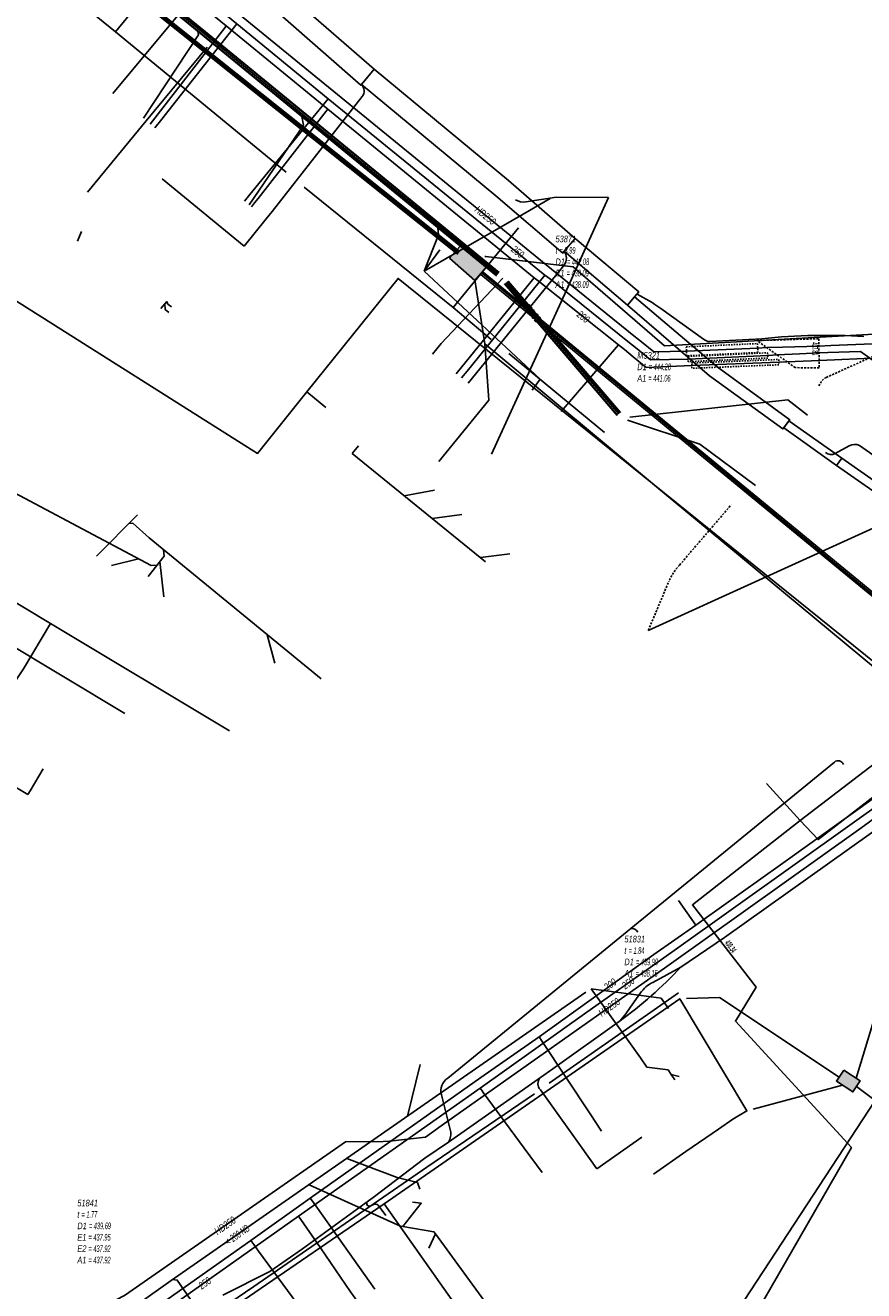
# Model space of a CAD drawing. Header units: metres. Extents: x 2695563 to 2696938, y 1260544 to 1262032.
# Tile 67 of 256: x 2696163 to 2696227, y 1260739 to 1260835. Entities that reach past the tile are written whole.
import ezdxf

# ---------------------------------------------------------------- set-up
doc = ezdxf.new("R2010")
doc.units = ezdxf.units.M
for name, pattern in [('AUSGEZOGEN', [0]), ('STRICHLINIE2_S3', [0.25, 0.15, -0.1]), ('VERDECKT2_S2', [0.18, 0.1, -0.08])]:
    doc.linetypes.add(name, pattern=pattern)
for name, color, linetype in [('AW_LK_ Haltung Text', 7, 'AUSGEZOGEN'), ('AW_LK_Haltung', 24, 'AUSGEZOGEN'), ('AW_LK_Normschacht Text', 24, 'AUSGEZOGEN'), ('EW_Hoehenpunkt_Text', 7, 'AUSGEZOGEN'), ('EW_LK_Bauwerk_FL_Linie_Punkt', 1, 'AUSGEZOGEN'), ('EW_LK_Trasseabs', 1, 'AUSGEZOGEN'), ('EW_LK_Trasserand', 1, 'AUSGEZOGEN'), ('FM_LK_SW_BAUWERK', 94, 'AUSGEZOGEN'), ('FM_LK_SW_TRASSEKANTE', 94, 'AUSGEZOGEN'), ('GA_LK_Bauwerk_Linie', 32, 'AUSGEZOGEN'), ('GA_LK_Leitung', 32, 'AUSGEZOGEN'), ('GA_LK_Leitung_Text', 32, 'AUSGEZOGEN'), ('GA_LK_Schutzrohr', 32, 'AUSGEZOGEN'), ('TV_LK_LEITUNG', 92, 'AUSGEZOGEN'), ('WA_LK_Bauwerk_Linie', 171, 'AUSGEZOGEN'), ('WA_LK_Leitung', 171, 'AUSGEZOGEN'), ('WA_LK_Leitung_Text', 171, 'AUSGEZOGEN'), ('WA_LK_Schutzrohr', 171, 'AUSGEZOGEN')]:
    doc.layers.add(name, color=color, linetype=linetype)
doc.styles.add('ARIAL', font='arial.ttf')
doc.styles.add('ARIALNARROW', font='ARIALN.TTF')
pattern_1 = [(0, (2708005, 1273150), (6075, 6075), [6075, -6075]), (90, (2708005, 1273150), (-6075, 6075), [6075, -6075])]

# ---------------------------------------------------------------- blocks, each defined once
blk = doc.blocks.new('COMPLEXOBJECT_1725')
at = {"layer": 'EW_LK_Trasserand', "color": 1, "linetype": 'AUSGEZOGEN', "transparency": 33554687}
for p, q in [((6212.164, 10764.089), (6210.044, 10762.942)), ((6209.101, 10762.136), (6208.44, 10761.203))]:
    blk.add_line(p, q, dxfattribs=at)
for centre, radius, start, end in [((6188.211, 10786.615), 32.882, 305.87957, 316.75858), ((6211.173, 10760.667), 2.54, 116.38597, 144.65631), ((6201.499, 10765.621), 8.228, 316.64961, 327.52307)]:
    blk.add_arc(centre, radius, start, end, dxfattribs=at)
blk = doc.blocks.new('COMPLEXOBJECT_2431')
at = {"layer": 'EW_LK_Trasseabs', "color": 1, "linetype": 'AUSGEZOGEN', "transparency": 33554687}
blk.add_line((6224.909, 10803.568), (6223.852, 10802.981), dxfattribs=at)
blk.add_arc((6225.339, 10802.704), 0.965, 68.38733, 116.42706, dxfattribs=at)
blk = doc.blocks.new('COMPLEXOBJECT_2484')
at = {"layer": 'EW_LK_Trasseabs', "color": 1, "linetype": 'STRICHLINIE2_S3', "transparency": 33554687}
for p, q in [((6212.068, 10794.54), (6215.979, 10799.105)), ((6209.701, 10789.595), (6211.242, 10793.279))]:
    blk.add_line(p, q, dxfattribs=at)
blk.add_arc((6215.066, 10791.675), 4.147, 136.30267, 157.24487, dxfattribs=at)
blk = doc.blocks.new('COMPLEXOBJECT_2485')
at = {"layer": 'EW_LK_Trasseabs', "color": 1, "linetype": 'STRICHLINIE2_S3', "transparency": 33554687}
for p, q in [((6223.177, 10808.74), (6234.903, 10814.066)), ((6222.61, 10808.108), (6222.799, 10808.42))]:
    blk.add_line(p, q, dxfattribs=at)
blk.add_arc((6223.465, 10808.017), 0.778, 111.69125, 148.80864, dxfattribs=at)
blk = doc.blocks.new('COMPLEXOBJECT_2486')
at = {"layer": 'EW_LK_Trasseabs', "color": 1, "linetype": 'AUSGEZOGEN', "transparency": 33554687}
blk.add_line((6194.723, 10751.705), (6194.032, 10754.418), dxfattribs=at)
for centre, radius, start, end in [((6195.18, 10754.71), 1.185, 124.27081, 194.27168), ((6193.51, 10751.469), 1.236, 329.52091, 11.01656)]:
    blk.add_arc(centre, radius, start, end, dxfattribs=at)
blk = doc.blocks.new('COMPLEXOBJECT_2488')
at = {"layer": 'EW_LK_Trasseabs', "color": 1, "linetype": 'AUSGEZOGEN', "transparency": 33554687}
blk.add_line((6213.89, 10811.633), (6210.636, 10813.966), dxfattribs=at)
for centre, radius, start, end in [((6202.549, 10802.682), 13.882, 54.36951, 63.038), ((6214.381, 10812.224), 0.768, 230.29676, 268.90807)]:
    blk.add_arc(centre, radius, start, end, dxfattribs=at)
blk = doc.blocks.new('COMPLEXOBJECT_2492')
at = {"layer": 'EW_LK_Trasseabs', "color": 1, "linetype": 'AUSGEZOGEN', "transparency": 33554687}
blk.add_line((6204.554, 10750.57), (6201.525, 10754.798), dxfattribs=at)
blk.add_arc((6202.019, 10755.265), 0.68, 136.2347, 223.3988, dxfattribs=at)
blk = doc.blocks.new('COMPLEXOBJECT_2493')
at = {"layer": 'EW_LK_Trasseabs', "color": 1, "linetype": 'AUSGEZOGEN', "transparency": 33554687}
blk.add_line((6181.209, 10821.314), (6188.027, 10830.019), dxfattribs=at)
blk.add_arc((6187.568, 10830.431), 0.617, 318.07279, 51.14645, dxfattribs=at)
blk = doc.blocks.new('COMPLEXOBJECT_2494')
at = {"layer": 'EW_LK_Trasseabs', "color": 1, "linetype": 'AUSGEZOGEN', "transparency": 33554687}
blk.add_line((6196.053, 10808.308), (6203.326, 10817.248), dxfattribs=at)
blk.add_arc((6202.593, 10817.777), 0.904, 324.17017, 34.73224, dxfattribs=at)

msp = doc.modelspace()

# ---------------------------------------------------------------- hatches: boundary and pattern name
at = {"layer": 'EW_LK_Trasserand', "lineweight": 18, "transparency": 33554687}
h = msp.add_hatch(dxfattribs=at)
h.set_pattern_fill('MUSTER', color=1, scale=6075, style=0, pattern_type=2)
h.set_pattern_definition(pattern_1)
h.paths.add_polyline_path([(2696183.978, 1260837.054), (2696182.998, 1260835.852), (2696188.906, 1260830.681), (2696189.902, 1260831.898)], flags=0)
h = msp.add_hatch(dxfattribs=at)
h.set_pattern_fill('MUSTER', color=1, scale=6075, style=0, pattern_type=2)
h.set_pattern_definition(pattern_1)
h.paths.add_polyline_path([(2696189.902, 1260831.898), (2696188.962, 1260830.743), (2696199.13, 1260822.305), (2696204.197, 1260817.973), (2696204.306, 1260818.102), (2696205.132, 1260819.061), (2696200.093, 1260823.452)], flags=0)
h = msp.add_hatch(dxfattribs=at)
h.set_pattern_fill('MUSTER', color=1, scale=6075, style=0, pattern_type=2)
h.set_pattern_definition(pattern_1)
h.paths.add_polyline_path([(2696209.084, 1260814.014), (2696209.634, 1260814.657), (2696209.949, 1260815.025), (2696205.132, 1260819.061), (2696204.306, 1260818.102)], flags=0)
h = msp.add_hatch(dxfattribs=at)
h.set_pattern_fill('MUSTER', color=1, scale=6075, style=0, pattern_type=2)
h.set_pattern_definition(pattern_1)
h.paths.add_polyline_path([(2696215.895, 1260809.358), (2696209.634, 1260814.657), (2696209.084, 1260814.014), (2696215.313, 1260808.685), (2696220.869, 1260804.658), (2696221.378, 1260805.355)], flags=0)
h = msp.add_hatch(dxfattribs=at)
h.set_pattern_fill('MUSTER', color=1, scale=6075, style=0, pattern_type=2)
h.set_pattern_definition(pattern_1)
h.paths.add_polyline_path([(2696221.306, 1260805.256), (2696220.933, 1260804.745), (2696224.929, 1260801.896), (2696225.314, 1260802.446)], flags=0)
h = msp.add_hatch(dxfattribs=at)
h.set_pattern_fill('MUSTER', color=1, scale=6075, style=0, pattern_type=2)
h.set_pattern_definition(pattern_1)
h.paths.add_polyline_path([(2696307.16, 1260749.812), (2696292.772, 1260758.199), (2696278.391, 1260766.984), (2696266.741, 1260774.403), (2696252.131, 1260784.015), (2696239.034, 1260792.827), (2696225.314, 1260802.446), (2696224.929, 1260801.896), (2696238.669, 1260792.295), (2696251.79, 1260783.526), (2696266.39, 1260773.861), (2696278.081, 1260766.491), (2696292.463, 1260757.678), (2696305.932, 1260749.812), (2696318.354, 1260742.875), (2696330.9, 1260736.053), (2696331.206, 1260736.618), (2696319.082, 1260743.135)], flags=0)
h = msp.add_hatch(dxfattribs=at)
h.set_pattern_fill('MUSTER', color=1, scale=6075, style=0, pattern_type=2)
h.set_pattern_definition(pattern_1)
h.paths.add_polyline_path([(2696213.134, 1260763.899), (2696211.014, 1260762.752), (2696210.978, 1260762.734), (2696210.942, 1260762.715), (2696210.907, 1260762.696), (2696210.872, 1260762.676), (2696210.837, 1260762.655), (2696210.802, 1260762.634), (2696210.768, 1260762.612), (2696210.734, 1260762.59), (2696210.701, 1260762.568), (2696210.668, 1260762.544), (2696210.635, 1260762.521), (2696210.603, 1260762.496), (2696210.571, 1260762.472), (2696210.539, 1260762.446), (2696210.508, 1260762.421), (2696210.477, 1260762.394), (2696210.447, 1260762.368), (2696210.417, 1260762.34), (2696210.388, 1260762.313), (2696210.359, 1260762.284), (2696210.33, 1260762.256), (2696210.302, 1260762.227), (2696210.274, 1260762.197), (2696210.247, 1260762.167), (2696210.221, 1260762.137), (2696210.194, 1260762.106), (2696210.169, 1260762.075), (2696210.143, 1260762.043), (2696210.119, 1260762.011), (2696210.095, 1260761.979), (2696210.071, 1260761.946), (2696209.41, 1260761.013), (2696209.383, 1260760.971), (2696209.355, 1260760.928), (2696209.328, 1260760.886), (2696209.3, 1260760.844), (2696209.272, 1260760.803), (2696209.243, 1260760.761), (2696209.214, 1260760.72), (2696209.185, 1260760.679), (2696209.156, 1260760.637), (2696209.127, 1260760.597), (2696209.097, 1260760.556), (2696209.067, 1260760.515), (2696209.037, 1260760.475), (2696209.006, 1260760.435), (2696208.976, 1260760.395), (2696208.945, 1260760.355), (2696208.914, 1260760.316), (2696208.882, 1260760.277), (2696208.85, 1260760.237), (2696208.818, 1260760.198), (2696208.786, 1260760.16), (2696208.754, 1260760.121), (2696208.721, 1260760.083), (2696208.688, 1260760.044), (2696208.655, 1260760.007), (2696208.622, 1260759.969), (2696208.588, 1260759.931), (2696208.555, 1260759.894), (2696208.521, 1260759.857), (2696208.486, 1260759.82), (2696208.452, 1260759.783), (2696208.615, 1260759.902), (2696208.777, 1260760.021), (2696208.938, 1260760.142), (2696209.099, 1260760.263), (2696209.259, 1260760.386), (2696209.418, 1260760.509), (2696209.576, 1260760.633), (2696209.734, 1260760.759), (2696209.891, 1260760.885), (2696210.047, 1260761.013), (2696210.202, 1260761.141), (2696210.356, 1260761.27), (2696210.51, 1260761.4), (2696210.663, 1260761.531), (2696210.815, 1260761.663), (2696210.966, 1260761.796), (2696211.117, 1260761.93), (2696211.266, 1260762.065), (2696211.415, 1260762.201), (2696211.563, 1260762.337), (2696211.71, 1260762.475), (2696211.856, 1260762.613), (2696212.002, 1260762.753), (2696212.146, 1260762.893), (2696212.29, 1260763.034), (2696212.433, 1260763.176), (2696212.575, 1260763.319), (2696212.716, 1260763.463), (2696212.856, 1260763.607), (2696212.996, 1260763.753)], flags=0)
at = {"layer": 'FM_LK_SW_BAUWERK', "transparency": 33554687}
for points in [[(2696195.613, 1260817.578), (2696197.532, 1260815.899), (2696198.52, 1260817.027), (2696196.601, 1260818.707)], [(2696225.466, 1260756.113), (2696224.916, 1260755.278), (2696226.168, 1260754.452), (2696226.718, 1260755.286)]]:
    msp.add_hatch(color=7, dxfattribs=at).paths.add_polyline_path(points)

# ---------------------------------------------------------------- linework, layer by layer
at = {"layer": 'AW_LK_Haltung', "linetype": 'AUSGEZOGEN', "transparency": 33554687}
for p, q in [((2696176.916, 1260834.459), (2696168.126, 1260841.654)), ((2696176.929, 1260834.474), (2696168.139, 1260841.669)), ((2696176.942, 1260834.489), (2696168.152, 1260841.684)), ((2696177.106, 1260834.691), (2696168.316, 1260841.886)), ((2696177.119, 1260834.706), (2696168.329, 1260841.901)), ((2696177.132, 1260834.721), (2696168.342, 1260841.916)), ((2696185.053, 1260828.185), (2696177.106, 1260834.691)), ((2696185.066, 1260828.2), (2696177.119, 1260834.706)), ((2696185.079, 1260828.215), (2696177.132, 1260834.721)), ((2696184.863, 1260827.953), (2696176.916, 1260834.459)), ((2696184.876, 1260827.968), (2696176.929, 1260834.474)), ((2696184.889, 1260827.983), (2696176.942, 1260834.489)), ((2696194.118, 1260820.377), (2696184.863, 1260827.953)), ((2696194.131, 1260820.392), (2696184.876, 1260827.968)), ((2696194.144, 1260820.407), (2696184.889, 1260827.983)), ((2696194.308, 1260820.609), (2696185.053, 1260828.185)), ((2696194.321, 1260820.624), (2696185.066, 1260828.2)), ((2696194.334, 1260820.639), (2696185.079, 1260828.215)), ((2696199.163, 1260816.245), (2696194.118, 1260820.377)), ((2696199.176, 1260816.26), (2696194.131, 1260820.392)), ((2696199.189, 1260816.275), (2696194.144, 1260820.407)), ((2696199.353, 1260816.477), (2696194.308, 1260820.609)), ((2696199.366, 1260816.492), (2696194.321, 1260820.624)), ((2696199.379, 1260816.507), (2696194.334, 1260820.639)), ((2696208.314, 1260805.683), (2696199.787, 1260815.633)), ((2696208.329, 1260805.695), (2696199.802, 1260815.645)), ((2696208.344, 1260805.708), (2696199.817, 1260815.658)), ((2696208.542, 1260805.878), (2696200.015, 1260815.828)), ((2696208.557, 1260805.891), (2696200.03, 1260815.841)), ((2696208.572, 1260805.903), (2696200.045, 1260815.853))]:
    msp.add_line(p, q, dxfattribs=at)
at = {"layer": 'AW_LK_Haltung', "color": 255, "transparency": 33554687}
for p, q in [((2696177.024, 1260834.59), (2696168.234, 1260841.785)), ((2696184.971, 1260828.084), (2696177.024, 1260834.59)), ((2696194.226, 1260820.508), (2696184.971, 1260828.084)), ((2696199.271, 1260816.376), (2696194.226, 1260820.508)), ((2696208.443, 1260805.793), (2696199.916, 1260815.743))]:
    msp.add_line(p, q, dxfattribs=at)
at = {"layer": 'AW_LK_Haltung', "color": 24, "linetype": 'AUSGEZOGEN', "transparency": 33554687}
for p, q in [((2696203.23, 1260822.11), (2696201.184, 1260820.928)), ((2696201.184, 1260820.928), (2696193.703, 1260816.609)), ((2696167.444, 1260818.859), (2696167.757, 1260819.595)), ((2696194.871, 1260818.21), (2696193.703, 1260816.609)), ((2696194.993, 1260811.131), (2696199.646, 1260816.071)), ((2696173.762, 1260813.768), (2696174.202, 1260814.309)), ((2696194.323, 1260810.316), (2696194.985, 1260811.131)), ((2696188.244, 1260802.788), (2696188.721, 1260803.367)), ((2696198.34, 1260794.594), (2696188.244, 1260802.788)), ((2696194.467, 1260800.007), (2696192.173, 1260799.599)), ((2696171.992, 1260798.158), (2696168.871, 1260795.012)), ((2696196.536, 1260798.179), (2696194.308, 1260797.865)), ((2696185.905, 1260785.722), (2696172.859, 1260796.409)), ((2696170.029, 1260794.317), (2696172.075, 1260794.813)), ((2696173.973, 1260791.95), (2696173.684, 1260794.618)), ((2696200.184, 1260795.185), (2696197.95, 1260794.911)), ((2696182.376, 1260786.907), (2696181.817, 1260789.071)), ((2696211.65, 1260761.563), (2696206.334, 1260762.273)), ((2696210.074, 1260757.037), (2696206.334, 1260762.273)), ((2696212.209, 1260760.76), (2696211.65, 1260761.563)), ((2696193.387, 1260756.527), (2696192.432, 1260752.613)), ((2696213.01, 1260755.63), (2696212.397, 1260755.787)), ((2696193.36, 1260747.089), (2696193.193, 1260747.59)), ((2696190.62, 1260744.866), (2696184.975, 1260747.431)), ((2696190.893, 1260744.741), (2696190.62, 1260744.866)), ((2696194.058, 1260742.614), (2696194.544, 1260743.711))]:
    msp.add_line(p, q, dxfattribs=at)
for points in [[(2696172.43, 1260828.173), (2696176.613, 1260834.5), (2696176.564, 1260834.773)], [(2696180.435, 1260821.634), (2696184.562, 1260827.661), (2696184.437, 1260828.316)], [(2696193.703, 1260816.609), (2696194.775, 1260819.34), (2696194.729, 1260819.891)], [(2696201.872, 1260807.58), (2696202.47, 1260808.434), (2696193.703, 1260816.609)], [(2696174.358, 1260813.473), (2696174.087, 1260813.695), (2696174.051, 1260814.123)], [(2696174.558, 1260813.889), (2696174.287, 1260814.111), (2696174.202, 1260814.309)], [(2696222.731, 1260805.7), (2696221.23, 1260806.85), (2696209.274, 1260805.535)], [(2696218.786, 1260800.371), (2696214.58, 1260803.5), (2696209.091, 1260805.319)], [(2696159.028, 1260801.735), (2696173.031, 1260794.306), (2696173.474, 1260794.351)], [(2696172.867, 1260796.409), (2696171.625, 1260797.511), (2696171.333, 1260797.494)], [(2696172.79, 1260793.476), (2696174.005, 1260795.028), (2696173.968, 1260795.5)], [(2696205.939, 1260762.001), (2696189.566, 1260750.621), (2696174.539, 1260740.179), (2696172.014, 1260738.395)], [(2696212.681, 1260755.373), (2696212.397, 1260755.787), (2696212.17, 1260756.116), (2696210.557, 1260756.338), (2696210.074, 1260757.037)], [(2696193.193, 1260747.59), (2696191.642, 1260747.981), (2696187.833, 1260749.417)], [(2696192.813, 1260746.1), (2696193.472, 1260746.027), (2696192.091, 1260744.254)], [(2696201.749, 1260733.866), (2696200.391, 1260735.722), (2696194.544, 1260743.711), (2696194.429, 1260743.869), (2696192.091, 1260744.254), (2696191.894, 1260744.286), (2696190.893, 1260744.741)], [(2696186.28, 1260723.84), (2696174.997, 1260740.21), (2696174.628, 1260740.241)]]:
    msp.add_lwpolyline(points, dxfattribs=at)
at = {"layer": 'EW_LK_Bauwerk_FL_Linie_Punkt', "color": 1, "linetype": 'AUSGEZOGEN', "transparency": 33554687}
for p, q in [((2696176.028, 1260837.171), (2696170.12, 1260830.052)), ((2696204.47, 1260815.167), (2696198.798, 1260802.746)), ((2696227.973, 1260797.27), (2696210.671, 1260789.405))]:
    msp.add_line(p, q, dxfattribs=at)
at = {"layer": 'EW_LK_Trasseabs', "color": 1, "linetype": 'AUSGEZOGEN', "transparency": 33554687}
for p, q in [((2696183.257, 1260824.095), (2696170.309, 1260834.722)), ((2696180.058, 1260818.489), (2696173.858, 1260823.594)), ((2696201.383, 1260821.844), (2696203.711, 1260822.193)), ((2696203.711, 1260822.193), (2696207.644, 1260822.179)), ((2696207.644, 1260822.179), (2696204.47, 1260815.167)), ((2696181.723, 1260820.57), (2696180.058, 1260818.489)), ((2696181.723, 1260820.57), (2696182.179, 1260821.124)), ((2696195.881, 1260813.844), (2696200.833, 1260819.873)), ((2696219.262, 1260811.486), (2696215.336, 1260811.266)), ((2696207.362, 1260804.396), (2696200.104, 1260810.371)), ((2696161.796, 1260788.655), (2696171.033, 1260783.112)), ((2696209.342, 1260766.839), (2696224.77, 1260779.434)), ((2696216.427, 1260766.156), (2696229.049, 1260775.141)), ((2696195.483, 1260755.499), (2696209.342, 1260766.839)), ((2696213.134, 1260763.899), (2696216.427, 1260766.156)), ((2696203.174, 1260755.117), (2696212.953, 1260761.97)), ((2696203.43, 1260756.209), (2696208.452, 1260759.783)), ((2696202.498, 1260755.546), (2696203.43, 1260756.209)), ((2696195.545, 1260750.652), (2696202.498, 1260755.546)), ((2696193.897, 1260748.767), (2696202.041, 1260754.31)), ((2696193.744, 1260749.442), (2696195.545, 1260750.652)), ((2696205.524, 1260750.38), (2696206.771, 1260748.641)), ((2696206.771, 1260748.641), (2696210.183, 1260751.022)), ((2696180.808, 1260739.715), (2696193.897, 1260748.767)), ((2696189.855, 1260745.929), (2696189.598, 1260745.8)), ((2696190.801, 1260745.097), (2696190.205, 1260745.891)), ((2696178.443, 1260739.067), (2696182.012, 1260740.861)), ((2696178.989, 1260738.48), (2696180.808, 1260739.715))]:
    msp.add_line(p, q, dxfattribs=at)
for points in [[(2696155.701, 1260846.585), (2696170.309, 1260834.722), (2696175.618, 1260841.201)], [(2696198.769, 1260811.423), (2696195.881, 1260813.844), (2696184.611, 1260822.968)], [(2696273.549, 1260771.975), (2696253.406, 1260785.008), (2696239.44, 1260794.451), (2696226.664, 1260803.411)], [(2696189.477, 1260746.202), (2696189.827, 1260746.456), (2696193.744, 1260749.442)], [(2696182.012, 1260740.861), (2696184.484, 1260742.574), (2696189.477, 1260746.202)]]:
    msp.add_lwpolyline(points, dxfattribs=at)
for centre, radius, start, end in [((2696201.23, 1260823.062), 1.227, 239.43296, 277.15416), ((2696224.164, 1260763.927), 47.811, 91.10692, 95.88433), ((2696224.201, 1260763.127), 48.612, 86.72275, 91.13274), ((2696224.522, 1260803.385), 0.665, 229.73723, 296.82488), ((2696225.042, 1260779.101), 0.43, 20.00027, 129.27477), ((2696209.356, 1260766.203), 0.636, 33.71019, 91.23468), ((2696189.557, 1260746.007), 0.211, 112.26923, 281.23383), ((2696190.005, 1260745.675), 0.294, 47.08526, 120.52191)]:
    msp.add_arc(centre, radius, start, end, dxfattribs=at)
at = {"layer": 'EW_LK_Trasserand', "color": 1, "linetype": 'AUSGEZOGEN', "transparency": 33554687}
for points in [[(2696183.978, 1260837.054), (2696182.998, 1260835.852), (2696188.906, 1260830.681), (2696189.902, 1260831.898), (2696183.978, 1260837.054)], [(2696189.902, 1260831.898), (2696188.962, 1260830.743), (2696199.13, 1260822.305), (2696204.197, 1260817.973), (2696204.306, 1260818.102), (2696205.132, 1260819.061), (2696200.093, 1260823.452), (2696189.902, 1260831.898)], [(2696209.084, 1260814.014), (2696209.634, 1260814.657), (2696209.949, 1260815.025), (2696205.132, 1260819.061), (2696204.306, 1260818.102), (2696209.084, 1260814.014)], [(2696215.895, 1260809.358), (2696209.634, 1260814.657), (2696209.084, 1260814.014), (2696215.313, 1260808.685), (2696220.869, 1260804.658), (2696221.378, 1260805.355), (2696215.895, 1260809.358)], [(2696221.306, 1260805.256), (2696220.933, 1260804.745), (2696224.929, 1260801.896), (2696225.314, 1260802.446), (2696221.306, 1260805.256)], [(2696307.16, 1260749.812), (2696292.772, 1260758.199), (2696278.391, 1260766.984), (2696266.741, 1260774.403), (2696252.131, 1260784.015), (2696239.034, 1260792.827), (2696225.314, 1260802.446), (2696224.929, 1260801.896), (2696238.669, 1260792.295), (2696251.79, 1260783.526), (2696266.39, 1260773.861), (2696278.081, 1260766.491), (2696292.463, 1260757.678), (2696305.932, 1260749.812), (2696318.354, 1260742.875), (2696330.9, 1260736.053), (2696331.206, 1260736.618), (2696319.082, 1260743.135), (2696307.16, 1260749.812)]]:
    msp.add_lwpolyline(points, close=True, dxfattribs=at)
at = {"layer": 'FM_LK_SW_BAUWERK', "color": 94, "transparency": 33554687}
for points in [[(2696195.613, 1260817.578), (2696197.532, 1260815.899), (2696198.52, 1260817.027), (2696196.601, 1260818.707), (2696195.613, 1260817.578)], [(2696225.466, 1260756.113), (2696224.916, 1260755.278), (2696226.168, 1260754.452), (2696226.718, 1260755.286), (2696225.466, 1260756.113)]]:
    msp.add_lwpolyline(points, close=True, dxfattribs=at)
at = {"layer": 'FM_LK_SW_TRASSEKANTE', "linetype": 'AUSGEZOGEN', "transparency": 33554687}
for p, q in [((2696164.73, 1260843.343), (2696196.226, 1260818.221)), ((2696164.574, 1260843.147), (2696196.07, 1260818.025)), ((2696196.07, 1260818.025), (2696196.245, 1260817.885)), ((2696196.226, 1260818.221), (2696196.401, 1260818.081)), ((2696198.155, 1260816.535), (2696235.855, 1260785.541)), ((2696197.997, 1260816.341), (2696235.701, 1260785.343))]:
    msp.add_line(p, q, dxfattribs=at)
at = {"layer": 'FM_LK_SW_TRASSEKANTE', "color": 255, "transparency": 33554687}
for p, q in [((2696164.652, 1260843.245), (2696196.148, 1260818.123)), ((2696196.148, 1260818.123), (2696196.323, 1260817.983)), ((2696198.076, 1260816.438), (2696235.778, 1260785.442))]:
    msp.add_line(p, q, dxfattribs=at)
at = {"layer": 'FM_LK_SW_TRASSEKANTE', "color": 94, "linetype": 'AUSGEZOGEN', "transparency": 33554687}
for p, q in [((2696197.538, 1260815.943), (2696198.286, 1260811.087)), ((2696165.407, 1260789.919), (2696157.518, 1260794.653)), ((2696165.407, 1260789.919), (2696178.955, 1260781.789)), ((2696234.048, 1260780.687), (2696226.402, 1260755.495)), ((2696225.369, 1260754.978), (2696218.618, 1260753.156)), ((2696190.663, 1260745.99), (2696179.98, 1260738.67))]:
    msp.add_line(p, q, dxfattribs=at)
for points in [[(2696198.3, 1260817.708), (2696198.354, 1260817.706), (2696204.98, 1260816.94), (2696211.89, 1260810.94), (2696234.105, 1260812.195), (2696244.623, 1260821.88), (2696256.466, 1260835.059), (2696266.796, 1260847.5), (2696281.878, 1260868.088), (2696285.081, 1260872.11)], [(2696177.253, 1260833.548), (2696172.644, 1260827.991), (2696168.21, 1260822.574)], [(2696194.8, 1260802.191), (2696198.588, 1260806.844), (2696198.286, 1260811.087)], [(2696233.66, 1260781.72), (2696215.277, 1260796.954), (2696211.738, 1260799.898), (2696198.286, 1260811.087)], [(2696165.407, 1260789.919), (2696163.349, 1260786.49), (2696159.239, 1260780.347), (2696141.961, 1260790.547)], [(2696211.055, 1260748.233), (2696213.522, 1260749.939), (2696215.99, 1260751.646), (2696217.059, 1260752.385), (2696218.139, 1260753.015), (2696213.051, 1260761.516), (2696190.663, 1260745.99)], [(2696213.55, 1260761.53), (2696216.057, 1260761.599), (2696225.113, 1260755.578)], [(2696226.444, 1260754.872), (2696227.851, 1260753.818), (2696216.535, 1260736.534), (2696209.9, 1260727.56)], [(2696190.663, 1260745.99), (2696193.482, 1260741.982), (2696195.783, 1260738.71), (2696197.508, 1260736.256)]]:
    msp.add_lwpolyline(points, dxfattribs=at)
at = {"layer": 'GA_LK_Bauwerk_Linie', "color": 32, "linetype": 'STRICHLINIE2_S3', "transparency": 33554687}
for p, q in [((2696218.9, 1260811.345), (2696223.58, 1260811.485)), ((2696221.786, 1260809.295), (2696218.9, 1260811.345)), ((2696223.58, 1260811.485), (2696223.612, 1260809.284)), ((2696223.612, 1260809.284), (2696221.786, 1260809.295))]:
    msp.add_line(p, q, dxfattribs=at)
at = {"layer": 'GA_LK_Leitung', "color": 32, "linetype": 'AUSGEZOGEN', "transparency": 33554687}
msp.add_line((2696171.003, 1260843.154), (2696203.611, 1260816.518), dxfattribs=at)
for points in [[(2696149.886, 1260859.669), (2696179.507, 1260835.339), (2696186.428, 1260829.654), (2696202.845, 1260816.285), (2696203.352, 1260815.906)], [(2696179.507, 1260835.339), (2696173.725, 1260827.994), (2696173.299, 1260827.454)], [(2696180.082, 1260821.91), (2696180.493, 1260822.412), (2696186.428, 1260829.654)], [(2696243.626, 1260794.646), (2696243.854, 1260795.073), (2696244.118, 1260795.567), (2696244.753, 1260796.756), (2696245.279, 1260797.999), (2696244.615, 1260798.458), (2696244.461, 1260798.565), (2696244.061, 1260798.842), (2696243.597, 1260799.189), (2696242.257, 1260800.193), (2696230.265, 1260809.107), (2696227.645, 1260811.092), (2696224.488, 1260810.963), (2696223.597, 1260810.926), (2696220.83, 1260810.845), (2696219.653, 1260810.81), (2696218.951, 1260810.778), (2696213.562, 1260810.53), (2696211.077, 1260810.499), (2696210.144, 1260811.251), (2696209.706, 1260811.605), (2696203.611, 1260816.518)], [(2696196.533, 1260808.517), (2696196.957, 1260809.038), (2696202.845, 1260816.285)], [(2696242.549, 1260794.365), (2696242.796, 1260794.812), (2696243.075, 1260795.318), (2696243.901, 1260796.816), (2696244.253, 1260797.755), (2696243.594, 1260798.221), (2696243.44, 1260798.33), (2696243.059, 1260798.599), (2696242.686, 1260798.878), (2696242.568, 1260798.967), (2696241.732, 1260799.594), (2696229.669, 1260808.426), (2696226.739, 1260810.51), (2696224.259, 1260810.431), (2696223.619, 1260810.411), (2696222.11, 1260810.337), (2696220.434, 1260810.256), (2696219.711, 1260810.222), (2696213.689, 1260809.947), (2696210.845, 1260809.889), (2696209.697, 1260810.811), (2696209.249, 1260811.171), (2696203.352, 1260815.906)], [(2696187.737, 1260750.682), (2696190.592, 1260750.707), (2696191.062, 1260750.72), (2696193.787, 1260751.034), (2696194.983, 1260751.879), (2696212.075, 1260763.953), (2696226.762, 1260774.434), (2696236.625, 1260781.633), (2696239.881, 1260787.749), (2696241.878, 1260791.333), (2696243.414, 1260794.243), (2696243.626, 1260794.646)], [(2696211.243, 1260764.191), (2696212.616, 1260765.152), (2696226.119, 1260774.785), (2696236.118, 1260781.911), (2696239.371, 1260788.169), (2696242.117, 1260793.502), (2696242.353, 1260793.973), (2696242.549, 1260794.365)], [(2696169.639, 1260735.289), (2696172.451, 1260736.738), (2696184.191, 1260745.054), (2696197.928, 1260754.746), (2696206.021, 1260760.487), (2696211.243, 1260764.191)], [(2696197.928, 1260754.746), (2696198.089, 1260754.527), (2696198.165, 1260754.424), (2696201.265, 1260750.2), (2696202.62, 1260748.353)], [(2696073.061, 1260695.833), (2696073.22, 1260695.888), (2696105.105, 1260708.388), (2696125.251, 1260716.954), (2696142.699, 1260724.372), (2696171.005, 1260739.039), (2696186.903, 1260750.102), (2696187.737, 1260750.682)], [(2696184.191, 1260745.054), (2696185.851, 1260742.639), (2696188.128, 1260739.326), (2696188.642, 1260738.578)]]:
    msp.add_lwpolyline(points, dxfattribs=at)
at = {"layer": 'GA_LK_Schutzrohr', "color": 32, "linetype": 'VERDECKT2_S2', "transparency": 33554687}
for points in [[(2696213.578, 1260810.19), (2696213.546, 1260810.87), (2696218.935, 1260811.117), (2696218.966, 1260810.438), (2696213.578, 1260810.19)], [(2696213.698, 1260809.747), (2696213.68, 1260810.147), (2696219.702, 1260810.422), (2696219.72, 1260810.023), (2696213.698, 1260809.747)]]:
    msp.add_lwpolyline(points, close=True, dxfattribs=at)
at = {"layer": 'TV_LK_LEITUNG', "color": 92, "linetype": 'AUSGEZOGEN', "transparency": 33554687}
for p, q in [((2696184.817, 1260807.455), (2696186.251, 1260806.271)), ((2696219.623, 1260777.801), (2696222.172, 1260774.999))]:
    msp.add_line(p, q, dxfattribs=at)
for points in [[(2696159.086, 1260816.683), (2696181.083, 1260802.806), (2696184.817, 1260807.455)], [(2696184.817, 1260807.455), (2696191.725, 1260816.057), (2696231.274, 1260784.17), (2696232.515, 1260783.301)], [(2696246.124, 1260788.795), (2696245.262, 1260788.139), (2696238.175, 1260793.314), (2696234.513, 1260784.157), (2696233.724, 1260782.455), (2696233, 1260780.893), (2696223.525, 1260773.568), (2696222.172, 1260774.999)], [(2696222.172, 1260774.999), (2696231.861, 1260782.433), (2696232.515, 1260783.301)], [(2696213.307, 1260728.08), (2696226.05, 1260750.25), (2696217.265, 1260759.81), (2696218.825, 1260762.397), (2696214.007, 1260768.614), (2696222.172, 1260774.999)]]:
    msp.add_lwpolyline(points, dxfattribs=at)
at = {"layer": 'WA_LK_Bauwerk_Linie', "color": 7, "linetype": 'STRICHLINIE2_S3', "transparency": 33554687}
for p, q in [((2696218.9, 1260811.345), (2696223.58, 1260811.485)), ((2696221.786, 1260809.295), (2696218.9, 1260811.345)), ((2696223.58, 1260811.485), (2696223.612, 1260809.284)), ((2696223.612, 1260809.284), (2696221.786, 1260809.295))]:
    msp.add_line(p, q, dxfattribs=at)
at = {"layer": 'WA_LK_Leitung', "color": 7, "linetype": 'AUSGEZOGEN', "transparency": 33554687}
for p, q in [((2696208.408, 1260811.03), (2696204.08, 1260805.966)), ((2696214.277, 1260767.089), (2696212.966, 1260768.954)), ((2696202.412, 1260758.615), (2696202.644, 1260758.265))]:
    msp.add_line(p, q, dxfattribs=at)
for points in [[(2696170.518, 1260841.826), (2696178.714, 1260835.181), (2696186.401, 1260828.857), (2696202.025, 1260816.092)], [(2696178.714, 1260835.181), (2696178.599, 1260835.033), (2696172.947, 1260827.742)], [(2696180.616, 1260821.473), (2696180.848, 1260821.769), (2696181.114, 1260822.109), (2696186.285, 1260828.709), (2696186.401, 1260828.857)], [(2696202.025, 1260816.092), (2696201.907, 1260815.947), (2696196.127, 1260808.835)], [(2696202.025, 1260816.092), (2696202.318, 1260815.86), (2696208.408, 1260811.03), (2696208.856, 1260810.665), (2696209.516, 1260810.126)], [(2696209.516, 1260810.126), (2696210.516, 1260809.31), (2696213.959, 1260809.448), (2696220.55, 1260809.711), (2696221.166, 1260809.736), (2696223.02, 1260809.81), (2696223.625, 1260809.834), (2696228.143, 1260810.035), (2696228.883, 1260810.981), (2696230.652, 1260809.676), (2696242.654, 1260800.825), (2696243.143, 1260800.465), (2696244.499, 1260799.465), (2696243.123, 1260796.673), (2696242.815, 1260796.048)], [(2696116.788, 1260805.015), (2696129.777, 1260797.137), (2696135.761, 1260793.537), (2696148.081, 1260786.152), (2696156.912, 1260780.95), (2696162.504, 1260777.677), (2696163.418, 1260777.137), (2696163.687, 1260776.978)], [(2696242.815, 1260796.048), (2696240.088, 1260790.862), (2696238.847, 1260788.482), (2696235.599, 1260782.324), (2696220.673, 1260771.659), (2696214.715, 1260767.402), (2696214.277, 1260767.089), (2696211.092, 1260764.862)], [(2696163.687, 1260776.978), (2696163.85, 1260777.249), (2696164.853, 1260778.917)], [(2696211.092, 1260764.862), (2696202.412, 1260758.615), (2696197.975, 1260755.55), (2696185.072, 1260746.414), (2696180.566, 1260743.207), (2696172.166, 1260737.263), (2696169.724, 1260735.982), (2696168.82, 1260735.508)], [(2696202.644, 1260758.265), (2696206.257, 1260752.808), (2696206.372, 1260752.634), (2696206.646, 1260752.221), (2696207.125, 1260751.497)], [(2696185.072, 1260746.414), (2696185.228, 1260746.194), (2696185.61, 1260745.655), (2696189.539, 1260740.118), (2696189.969, 1260739.512)], [(2696180.566, 1260743.207), (2696180.791, 1260742.901), (2696181.158, 1260742.401), (2696185.551, 1260736.431)]]:
    msp.add_lwpolyline(points, dxfattribs=at)
at = {"layer": 'WA_LK_Schutzrohr', "color": 7, "linetype": 'VERDECKT2_S2', "transparency": 33554687}
msp.add_lwpolyline([(2696213.967, 1260809.248), (2696213.951, 1260809.647), (2696220.542, 1260809.911), (2696220.558, 1260809.511), (2696213.967, 1260809.248)], close=True, dxfattribs=at)

# ---------------------------------------------------------------- block references
at = {"layer": 'EW_LK_Trasseabs', "color": 1, "linetype": 'AUSGEZOGEN', "lineweight": -3, "transparency": 33554687}
for name in ['COMPLEXOBJECT_2493', 'COMPLEXOBJECT_2494', 'COMPLEXOBJECT_2488', 'COMPLEXOBJECT_2431', 'COMPLEXOBJECT_2486', 'COMPLEXOBJECT_2492']:
    msp.add_blockref(name, (2690000.97, 1249999.81), dxfattribs=at)
at = {"layer": 'EW_LK_Trasseabs', "color": 1, "linetype": 'STRICHLINIE2_S3', "lineweight": -3, "transparency": 33554687}
for name in ['COMPLEXOBJECT_2485', 'COMPLEXOBJECT_2484']:
    msp.add_blockref(name, (2690000.97, 1249999.81), dxfattribs=at)
at = {"layer": 'EW_LK_Trasserand', "color": 1, "linetype": 'AUSGEZOGEN', "lineweight": -3, "transparency": 33554687}
msp.add_blockref('COMPLEXOBJECT_1725', (2690000.97, 1249999.81), dxfattribs=at)

# ---------------------------------------------------------------- texts
at = {"layer": 'AW_LK_ Haltung Text', "color": 24, "transparency": 33554687, "char_height": 0.55705, "attachment_point": 5, "style": 'ARIAL'}
for s, insert, width, rotation in [('\\A1;{\\fArial|i1|b0;\\H0.557054;\\W0.700000;\\C24;< \\W0.490000;300 SB}\\P', (2696201.731, 1260813.609), 2.45674, 310.1004), ('\\A1;{\\fArial|i1|b0;\\H0.557054;\\W0.700000;\\C24;< \\W0.490000;200 NB}\\P', (2696179.525, 1260743.616), 2.48945, 35.0469)]:
    msp.add_mtext(s, dxfattribs=dict(at, insert=insert, width=width, rotation=rotation))
at = {"layer": 'AW_LK_Normschacht Text', "color": 24, "transparency": 33554687, "char_height": 0.50641, "attachment_point": 1, "line_spacing_factor": 1.024096, "style": 'ARIAL'}
for s, insert, width in [('\\A1;{\\fArial|i1|b0;\\H0.506413;\\W0.695136;\\C24;53871}\\P{\\fArial|i1|b0;\\H0.505000;\\W0.695136;\\C24;t \\W0.486595;= 3.99}\\P{\\fArial|i1|b0;\\H0.505000;\\W0.695136;\\C24;D1 \\W0.486595;= 442.08}\\P{\\fArial|i1|b0;\\H0.505000;\\W0.695136;\\C24;E1 \\W0.486595;= 438.09}\\P{\\fArial|i1|b0;\\H0.505000;\\W0.695136;\\C24;A1 \\W0.486595;= 438.09}\\P', (2696203.639, 1260819.292), 2.83722), ('\\A1;{\\fArial|i1|b0;\\H0.506413;\\W0.695182;\\C24;M5321}\\P{\\fArial|i1|b0;\\H0.505000;\\W0.695182;\\C24;D1 \\W0.486627;= 444.20}\\P{\\fArial|i1|b0;\\H0.505000;\\W0.695182;\\C24;A1 \\W0.486627;= 441.06}\\P', (2696209.832, 1260810.472), 2.83748), ('\\A1;{\\fArial|i1|b0;\\H0.506413;\\W0.694955;\\C24;51831}\\P{\\fArial|i1|b0;\\H0.505000;\\W0.694955;\\C24;t \\W0.486468;= 1.84}\\P{\\fArial|i1|b0;\\H0.505000;\\W0.694955;\\C24;D1 \\W0.486468;= 439.99}\\P{\\fArial|i1|b0;\\H0.505000;\\W0.694955;\\C24;A1 \\W0.486468;= 438.15}\\P', (2696208.858, 1260766.28), 2.83319), ('\\A1;{\\fArial|i1|b0;\\H0.506413;\\W0.694273;\\C24;51841}\\P{\\fArial|i1|b0;\\H0.505000;\\W0.694273;\\C24;t \\W0.485991;= 1.77}\\P{\\fArial|i1|b0;\\H0.505000;\\W0.694273;\\C24;D1 \\W0.485991;= 439.69}\\P{\\fArial|i1|b0;\\H0.505000;\\W0.694273;\\C24;E1 \\W0.485991;= 437.95}\\P{\\fArial|i1|b0;\\H0.505000;\\W0.694273;\\C24;E2 \\W0.485991;= 437.92}\\P{\\fArial|i1|b0;\\H0.505000;\\W0.694273;\\C24;A1 \\W0.485991;= 437.92}\\P', (2696167.432, 1260746.294), 2.8304)]:
    msp.add_mtext(s, dxfattribs=dict(at, insert=insert, width=width))
at = {"layer": 'EW_Hoehenpunkt_Text', "color": 1, "transparency": 33554687, "char_height": 0.45675, "attachment_point": 4, "style": 'ARIALNARROW'}
for s, insert, width, rotation in [('\\A1;{\\fArial Narrow|i0|b1;\\H0.456750;\\W0.490000;\\C1; 437.81}\\P', (2696223.266, 1260811.301), 0.95953, 273.4947), ('\\A1;{\\fArial Narrow|i0|b1;\\H0.456750;\\W0.490000;\\C1; 439.34}\\P', (2696216.568, 1260765.949), 0.9613, 305.4465)]:
    msp.add_mtext(s, dxfattribs=dict(at, insert=insert, width=width, rotation=rotation))
at = {"layer": 'GA_LK_Leitung_Text', "color": 32, "transparency": 33554687, "char_height": 0.55825, "attachment_point": 5, "style": 'ARIAL'}
for s, insert, width, rotation in [('\\A1;{\\fArial|i1|b0;\\H0.558250;\\W0.700000;\\C32;HD250}\\P', (2696198.335, 1260820.82), 1.90938, 320.7564), ('\\A1;{\\fArial|i1|b0;\\H0.558250;\\W0.700000;\\C32;250}\\P', (2696200.78, 1260818.058), 1.11429, 320.8437), ('\\A1;{\\fArial|i1|b0;\\H0.558250;\\W0.700000;\\C32;250}\\P', (2696209.15, 1260762.699), 1.11429, 35.3493), ('\\A1;{\\fArial|i1|b0;\\H0.558250;\\W0.700000;\\C32;HD250}\\P', (2696207.715, 1260760.866), 1.90938, 35.2377), ('\\A1;{\\fArial|i1|b0;\\H0.558250;\\W0.700000;\\C32;HD250}\\P', (2696178.618, 1260744.33), 1.90938, 34.8327), ('\\A1;{\\fArial|i1|b0;\\H0.558250;\\W0.700000;\\C32;250}\\P', (2696177.081, 1260739.976), 1.11429, 35.3115)]:
    msp.add_mtext(s, dxfattribs=dict(at, insert=insert, width=width, rotation=rotation))
at = {"layer": 'WA_LK_Leitung_Text', "color": 7, "transparency": 33554687, "char_height": 0.55426, "width": 1.10633, "attachment_point": 5, "style": 'ARIAL'}
for insert, rotation in [((2696205.742, 1260813.138), 321.5817), ((2696207.788, 1260762.593), 35.7408)]:
    msp.add_mtext('\\A1;{\\fArial|i1|b0;\\H0.554263;\\W0.700000;\\C7;200}\\P', dxfattribs=dict(at, insert=insert, rotation=rotation))

doc.saveas('drawing.dxf')
